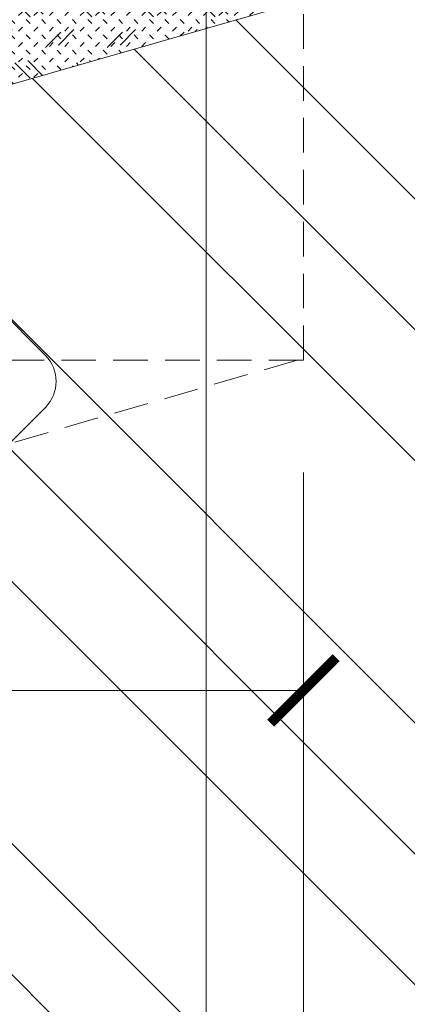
# Model space of a CAD drawing. Header units: millimetres. Extents: x -725694 to 5289369, y -1488057 to 2187451.
# Tile 256 of 256: x 219590 to 219945, y 147782 to 148685. Entities that reach past the tile are written whole.
import ezdxf
from ezdxf.enums import TextEntityAlignment as Align

# ---------------------------------------------------------------- set-up
doc = ezdxf.new("R2010")
doc.units = ezdxf.units.MM
doc.linetypes.add('HIDDEN', pattern=[9.525, 6.35, -3.175])
doc.layers.get('Defpoints').update_dxf_attribs({"color": 8})
doc.layers.add('_____detaily', color=1, linetype='Continuous')
for name, color, linetype, lineweight in [('A99_N_koty-200', 5, 'Continuous', 5), ('A99_N_koty-200 @ 200', 5, 'Continuous', 5), ('A99_N_koty-200 @ 50 (2)', 5, 'Continuous', 5), ('A99_N_koty-50-vysk', 160, 'Continuous', 9), ('A99_N_sraf', 252, 'Continuous', 0), ('A99_N_sraf @ 200 VP1', 252, 'Continuous', 0), ('A99_N_sraf @ 200 VP10', 252, 'Continuous', 0), ('A99_N_sraf @ 200 VP11', 252, 'Continuous', 0), ('A99_N_sraf @ 200 VP12', 252, 'Continuous', 0), ('A99_N_sraf @ 200 VP13', 252, 'Continuous', 0), ('A99_N_sraf @ 200 VP14', 252, 'Continuous', 0), ('A99_N_sraf @ 200 VP2', 252, 'Continuous', 0), ('A99_N_sraf @ 200 VP3', 252, 'Continuous', 0), ('A99_N_sraf @ 200 VP4', 252, 'Continuous', 0), ('A99_N_sraf @ 200 VP5', 252, 'Continuous', 0), ('A99_N_sraf @ 200 VP6', 252, 'Continuous', 0), ('A99_N_sraf @ 200 VP7', 252, 'Continuous', 0), ('A99_N_sraf @ 200 VP8', 252, 'Continuous', 0), ('A99_N_sraf @ 200 VP9', 252, 'Continuous', 0), ('A99_N_sraf @ 200 VPModel', 252, 'Continuous', 0), ('A99_N_sraf @ 50 (1)', 252, 'Continuous', 0), ('A99_N_znaceni 200', 5, 'Continuous', 5), ('A99_N_znaceni 50', 5, 'Continuous', 5), ('A99_S_kce-rez-sil', 7, 'Continuous', 15), ('A99_S_sraf', 252, 'Continuous', 9)]:
    doc.layers.add(name, color=color, linetype=linetype, lineweight=lineweight)
doc.styles.add('A99_kota', font='isocpeur.ttf', dxfattribs={"height": 2})
doc.styles.add('A99_popis', font='isocpeur.ttf')
doc.dimstyles.new('A99_kota_200 new', dxfattribs={"dimscale": 200, "dimtxt": 2, "dimasz": 1.2, "dimexe": 0.5, "dimexo": 1.5, "dimgap": 0.3, "dimtad": 1, "dimdec": 0, "dimzin": 3, "dimdsep": 46, "dimtxsty": 'A99_kota', "dimblk": 'ARCHTICK', "dimcen": 2.5, "dimazin": 2, "dimtfac": 0.75, "dimtdec": 0, "dimtmove": 2, "dimatfit": 0, "dimfxl": 0, "dimtolj": 1, "dimtzin": 0, "dimlwd": 5, "dimlwe": 5, "dimarcsym": 0})
pattern_1 = [(135, (0, -867000), (-56.5685425, 2e-13), [20, -60]), (225, (-28.284, -866957.574), (-2e-13, -56.5685425), [20, -60])]
pattern_2 = [(45, (-867000, -2e-10), (2e-13, 56.5685425), [20, -60]), (135, (-866957.574, 28.284), (-56.5685425, 2e-13), [20, -60])]

# ---------------------------------------------------------------- blocks, each defined once
blk = doc.blocks.new('_ArchTick')
at = {"color": 0, "linetype": 'ByBlock', "const_width": 0.15}
blk.add_lwpolyline([(-0.5, -0.5), (0.5, 0.5)], dxfattribs=at)
blk = doc.blocks.new('*D5890')
at = {"layer": 'A99_N_koty-200', "color": 0, "linetype": 'Continuous', "lineweight": 5, "transparency": 16777216}
for p, q in [((219030, 148270), (219030, 148045)), ((219850, 148270), (219850, 148045)), ((219030, 148070), (219850, 148070))]:
    blk.add_line(p, q, dxfattribs=at)
at = {"layer": 'Defpoints', "color": 0, "linetype": 'Continuous', "lineweight": 0, "transparency": 16777216}
for p in [(219030, 149050), (219850, 148373), (219850, 148070)]:
    blk.add_point(p, dxfattribs=at)
at = {"layer": 'A99_N_koty-200', "color": 0, "linetype": 'Continuous', "lineweight": 5, "transparency": 16777216, "xscale": 60, "yscale": 60, "zscale": 60, "rotation": 180}
blk.add_blockref('_ArchTick', (219030, 148070), dxfattribs=at)
at = {"layer": 'A99_N_koty-200', "color": 0, "linetype": 'Continuous', "lineweight": 5, "transparency": 16777216, "xscale": 60, "yscale": 60, "zscale": 60}
blk.add_blockref('_ArchTick', (219850, 148070), dxfattribs=at)
at = {"layer": 'A99_N_koty-200', "color": 0, "linetype": 'Continuous', "transparency": 16777216, "insert": (219445.7, 147991.8), "char_height": 100, "attachment_point": 5, "rotation": 180, "style": 'A99_kota'}
blk.add_mtext('\\A1;1000', dxfattribs=at)
blk = doc.blocks.new('*D5891')
at = {"layer": 'A99_N_koty-200', "color": 0, "linetype": 'Continuous', "lineweight": 5, "transparency": 16777216}
for p, q in [((219030, 148375), (219030, 147475)), ((219850, 148073), (219850, 147475)), ((219030, 147575), (219850, 147575))]:
    blk.add_line(p, q, dxfattribs=at)
at = {"layer": 'Defpoints', "color": 0, "linetype": 'Continuous', "lineweight": 0, "transparency": 16777216}
for p in [(219030, 149050), (219850, 148373), (219850, 147575)]:
    blk.add_point(p, dxfattribs=at)
at = {"layer": 'A99_N_koty-200', "color": 0, "linetype": 'Continuous', "lineweight": 5, "transparency": 16777216, "xscale": 240, "yscale": 240, "zscale": 240, "rotation": 180}
blk.add_blockref('_ArchTick', (219030, 147575), dxfattribs=at)
at = {"layer": 'A99_N_koty-200', "color": 0, "linetype": 'Continuous', "lineweight": 5, "transparency": 16777216, "xscale": 240, "yscale": 240, "zscale": 240}
blk.add_blockref('_ArchTick', (219850, 147575), dxfattribs=at)
at = {"layer": 'A99_N_koty-200', "color": 0, "linetype": 'Continuous', "transparency": 16777216, "insert": (219507.5, 147315), "char_height": 400, "attachment_point": 5, "rotation": 180, "style": 'A99_kota'}
blk.add_mtext('\\A1;1000', dxfattribs=at)
blk = doc.blocks.new('*U77')
at = {"color": 0}
blk.add_line((4.436, -0.0046), (23.1433, -0.0046), dxfattribs=at)
at = {"color": 0, "linetype": 'ByBlock', "style": 'A99_popis', "width": 0.953108}
blk.add_attdef('SKLADBA', text='', height=3, rotation=0.01026, dxfattribs=at).set_placement((-2.8634, -1.5058), (2.8552, -1.5048), align=Align.FIT)
blk = doc.blocks.new('*U125')
at = {"color": 0}
for p, q in [((-4.149, -0.721), (-0.721, -4.149)), ((0.711, -4.149), (4.139, -0.721))]:
    blk.add_line(p, q, dxfattribs=at)
blk.add_arc((-0.005, -3.433), 1.012, 225, 315, dxfattribs=at)
at = {"color": 0, "linetype": 'ByBlock', "style": 'A99_popis', "width": 0.953108}
blk.add_attdef('SKLADBA', text='', height=3, rotation=0.0103, dxfattribs=at).set_placement((-2.863, -1.506), (2.855, -1.505), align=Align.FIT)
blk = doc.blocks.new('*U454')
at = {"color": 0, "linetype": 'ByBlock', "lineweight": -2}
blk.add_line((-3, 0), (7, 0), dxfattribs=at)
for points in [[(-1.75, -1.75), (0, 0), (1.75, -1.75)], [(0, 0), (0, -8.2), (0, -8.2), (7.5, -8.2)]]:
    blk.add_lwpolyline(points, dxfattribs=at)
at = {"color": 0, "linetype": 'ByBlock', "lineweight": -2, "style": 'A99_kota'}
for tag, p in [('VYSKA', (7.8, -5.45)), ('POPIS', (7, -8.7))]:
    blk.add_attdef(tag, text='', height=2, dxfattribs=at).set_placement(p, align=Align.TOP_RIGHT)
blk = doc.blocks.new('*U6809')
at = {"layer": 'A99_N_sraf @ 200 VP1', "linetype": 'Continuous', "lineweight": 0}
h = blk.add_hatch(dxfattribs=at)
h.set_pattern_fill('ZEM_NASYPANA', color=1, scale=0.1, style=2)
h.set_pattern_definition(pattern_1)
h.paths.add_polyline_path([(219910.28, 148720.39), (219850, 149030), (219300.72, 149030), (219315.14, 148549.44)])
at = {"layer": 'A99_N_sraf @ 200 VP10', "linetype": 'Continuous', "lineweight": 0}
h = blk.add_hatch(dxfattribs=at)
h.set_pattern_fill('ZEM_NASYPANA', color=1, scale=0.1, style=2)
h.set_pattern_definition(pattern_1)
h.paths.add_polyline_path([(219910.28, 148720.39), (219850, 149030), (219300.72, 149030), (219315.14, 148549.44)])
at = {"layer": 'A99_N_sraf @ 200 VP11', "linetype": 'Continuous', "lineweight": 0}
h = blk.add_hatch(dxfattribs=at)
h.set_pattern_fill('ZEM_NASYPANA', color=1, scale=0.1, style=2)
h.set_pattern_definition(pattern_1)
h.paths.add_polyline_path([(219910.28, 148720.39), (219850, 149030), (219300.72, 149030), (219315.14, 148549.44)])
at = {"layer": 'A99_N_sraf @ 200 VP12', "linetype": 'Continuous', "lineweight": 0}
h = blk.add_hatch(dxfattribs=at)
h.set_pattern_fill('ZEM_NASYPANA', color=1, scale=0.1, style=2)
h.set_pattern_definition(pattern_1)
h.paths.add_polyline_path([(219910.28, 148720.39), (219850, 149030), (219300.72, 149030), (219315.14, 148549.44)])
at = {"layer": 'A99_N_sraf @ 200 VP13', "linetype": 'Continuous', "lineweight": 0}
h = blk.add_hatch(dxfattribs=at)
h.set_pattern_fill('ZEM_NASYPANA', color=1, scale=0.1, style=2)
h.set_pattern_definition(pattern_2)
h.paths.add_polyline_path([(219910.28, 148720.39), (219850, 149030), (219300.72, 149030), (219315.14, 148549.44)])
at = {"layer": 'A99_N_sraf @ 200 VP14', "linetype": 'Continuous', "lineweight": 0}
h = blk.add_hatch(dxfattribs=at)
h.set_pattern_fill('ZEM_NASYPANA', color=1, scale=0.1, style=2)
h.set_pattern_definition(pattern_1)
h.paths.add_polyline_path([(219910.28, 148720.39), (219850, 149030), (219300.72, 149030), (219315.14, 148549.44)])
at = {"layer": 'A99_N_sraf @ 200 VP2', "linetype": 'Continuous', "lineweight": 0}
h = blk.add_hatch(dxfattribs=at)
h.set_pattern_fill('ZEM_NASYPANA', color=1, scale=0.1, style=2)
h.set_pattern_definition(pattern_1)
h.paths.add_polyline_path([(219910.28, 148720.39), (219850, 149030), (219300.72, 149030), (219315.14, 148549.44)])
at = {"layer": 'A99_N_sraf @ 200 VP3', "linetype": 'Continuous', "lineweight": 0}
h = blk.add_hatch(dxfattribs=at)
h.set_pattern_fill('ZEM_NASYPANA', color=1, scale=0.1, style=2)
h.set_pattern_definition(pattern_1)
h.paths.add_polyline_path([(219910.28, 148720.39), (219850, 149030), (219300.72, 149030), (219315.14, 148549.44)])
at = {"layer": 'A99_N_sraf @ 200 VP4', "linetype": 'Continuous', "lineweight": 0}
h = blk.add_hatch(dxfattribs=at)
h.set_pattern_fill('ZEM_NASYPANA', color=1, scale=0.1, style=2)
h.set_pattern_definition(pattern_1)
h.paths.add_polyline_path([(219910.28, 148720.39), (219850, 149030), (219300.72, 149030), (219315.14, 148549.44)])
at = {"layer": 'A99_N_sraf @ 200 VP5', "linetype": 'Continuous', "lineweight": 0}
h = blk.add_hatch(dxfattribs=at)
h.set_pattern_fill('ZEM_NASYPANA', color=1, scale=0.1, style=2)
h.set_pattern_definition(pattern_2)
h.paths.add_polyline_path([(219910.28, 148720.39), (219850, 149030), (219300.72, 149030), (219315.14, 148549.44)])
at = {"layer": 'A99_N_sraf @ 200 VP6', "linetype": 'Continuous', "lineweight": 0}
h = blk.add_hatch(dxfattribs=at)
h.set_pattern_fill('ZEM_NASYPANA', color=1, scale=0.1, style=2)
h.set_pattern_definition(pattern_2)
h.paths.add_polyline_path([(219910.28, 148720.39), (219850, 149030), (219300.72, 149030), (219315.14, 148549.44)])
at = {"layer": 'A99_N_sraf @ 200 VP7', "linetype": 'Continuous', "lineweight": 0}
h = blk.add_hatch(dxfattribs=at)
h.set_pattern_fill('ZEM_NASYPANA', color=1, scale=0.1, style=2)
h.set_pattern_definition(pattern_1)
h.paths.add_polyline_path([(219910.28, 148720.39), (219850, 149030), (219300.72, 149030), (219315.14, 148549.44)])
at = {"layer": 'A99_N_sraf @ 200 VP8', "linetype": 'Continuous', "lineweight": 0}
h = blk.add_hatch(dxfattribs=at)
h.set_pattern_fill('ZEM_NASYPANA', color=1, scale=0.1, style=2)
h.set_pattern_definition(pattern_1)
h.paths.add_polyline_path([(219910.28, 148720.39), (219850, 149030), (219300.72, 149030), (219315.14, 148549.44)])
at = {"layer": 'A99_N_sraf @ 200 VP9', "linetype": 'Continuous', "lineweight": 0}
h = blk.add_hatch(dxfattribs=at)
h.set_pattern_fill('ZEM_NASYPANA', color=1, scale=0.1, style=2)
h.set_pattern_definition(pattern_1)
h.paths.add_polyline_path([(219910.28, 148720.39), (219850, 149030), (219300.72, 149030), (219315.14, 148549.44)])
at = {"layer": 'A99_N_sraf @ 200 VPModel', "linetype": 'Continuous', "lineweight": 0}
h = blk.add_hatch(dxfattribs=at)
h.set_pattern_fill('ZEM_NASYPANA', color=1, scale=0.1, style=2)
h.set_pattern_definition(pattern_1)
h.paths.add_polyline_path([(219910.28, 148720.39), (219850, 149030), (219300.72, 149030), (219315.14, 148549.44)])
at = {"layer": 'A99_N_sraf @ 50 (1)', "linetype": 'Continuous', "lineweight": 0}
h = blk.add_hatch(dxfattribs=at)
h.set_pattern_fill('ZEM_NASYPANA', color=1, scale=0.1, style=2)
h.set_pattern_definition([(135, (0, -104250), (-14.14213562, 5e-14), [5, -15]), (225, (-7.071, -104239.393), (-5e-14, -14.14213562), [5, -15])])
h.paths.add_polyline_path([(219910.28, 148720.39), (219850, 149030), (219300.72, 149030), (219315.14, 148549.44)])
blk = doc.blocks.new('*U6495')
at = {"layer": 'A99_N_koty-200 @ 200', "linetype": 'Continuous'}
dim = blk.add_linear_dim(base=(219850, 147575), p1=(219030, 149050), p2=(219850, 148373), angle=180, text='1000', dimstyle='A99_kota_200 new', override={"dimscale": 200, "dimtix": 1, "dimtofl": 1, "dimtmove": 2, "dimatfit": 0}, dxfattribs=at)
dim.commit()
dim.dimension.update_dxf_attribs({"geometry": '*D5891', "text_midpoint": (219507.5, 147315), "dimtype": 128})
at = {"layer": 'A99_N_koty-200 @ 50 (2)', "linetype": 'Continuous'}
dim = blk.add_linear_dim(base=(219850, 148070), p1=(219030, 149050), p2=(219850, 148373), angle=180, text='1000', dimstyle='A99_kota_200 new', override={"dimscale": 50, "dimtix": 1, "dimtofl": 1, "dimtmove": 2, "dimatfit": 0}, dxfattribs=at)
dim.commit()
dim.dimension.update_dxf_attribs({"geometry": '*D5890', "text_midpoint": (219445.7, 147991.8), "dimtype": 128})

msp = doc.modelspace()

# ---------------------------------------------------------------- hatches: boundary and pattern name
at = {"layer": 'A99_S_sraf', "linetype": 'Continuous', "lineweight": 0}
h = msp.add_hatch(dxfattribs=at)
h.set_pattern_fill('ZEM_PUVODNI', color=256, scale=85)
h.set_pattern_definition([(135, (213305, 150600), (-240.4163, -240.4163), []), (135, (213305, 150720.2), (-240.4163, -240.4163), []), (135, (213305, 150840.4), (-240.4163, -240.4163), [])])
h.paths.add_polyline_path([(219777.36, 132515.03), (219422.41, 144973.87), (219315.14, 148549.44), (219910.28, 148720.39), (219850, 149030), (219850, 149400), (219165, 149400), (219165, 233650), (221290, 233650), (221290, 132512.5)])

# ---------------------------------------------------------------- linework, layer by layer
at = {"layer": '_____detaily', "linetype": 'HIDDEN', "lineweight": 5, "ltscale": 5}
msp.add_line((219844.33, 148373), (219057.15, 148144.94), dxfattribs=at)
for points in [[(219850, 148373), (219850, 148873), (219000.86, 148873)], [(219850, 148373), (219850, 148373), (219021.01, 148373)]]:
    msp.add_lwpolyline(points, dxfattribs=at)
at = {"layer": 'A99_S_kce-rez-sil', "color": 1, "linetype": 'Continuous', "lineweight": 5}
msp.add_line((219910.28, 148720.39), (219047.32, 148472.51), dxfattribs=at)

# ---------------------------------------------------------------- block references
at = {"layer": 'A99_N_koty-200', "color": 3, "linetype": 'Continuous', "lineweight": 0}
msp.add_blockref('*U6495', (0, 0), dxfattribs=at)
at = {"layer": 'A99_N_koty-50-vysk', "lineweight": 5, "xscale": 50, "yscale": 50, "zscale": 50, "rotation": 90.00000000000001}
msp.add_blockref('*U454', (219850, 147600), dxfattribs=at).add_auto_attribs({'VYSKA': '-1,065'})
at = {"layer": 'A99_N_sraf', "color": 3, "linetype": 'Continuous', "lineweight": 0}
msp.add_blockref('*U6809', (0, 0), dxfattribs=at)
at = {"layer": 'A99_N_znaceni 200', "lineweight": 5, "xscale": 133.3, "yscale": 133.3, "zscale": 133.3, "rotation": 89.99999999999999}
msp.add_blockref('*U77', (219760, 146195), dxfattribs=at)
at = {"layer": 'A99_N_znaceni 50', "lineweight": 5, "xscale": 33.325, "yscale": 33.325, "zscale": 33.325, "rotation": 89.99999999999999}
msp.add_blockref('*U125', (219474.85, 148353.75), dxfattribs=at)

doc.saveas('drawing.dxf')
